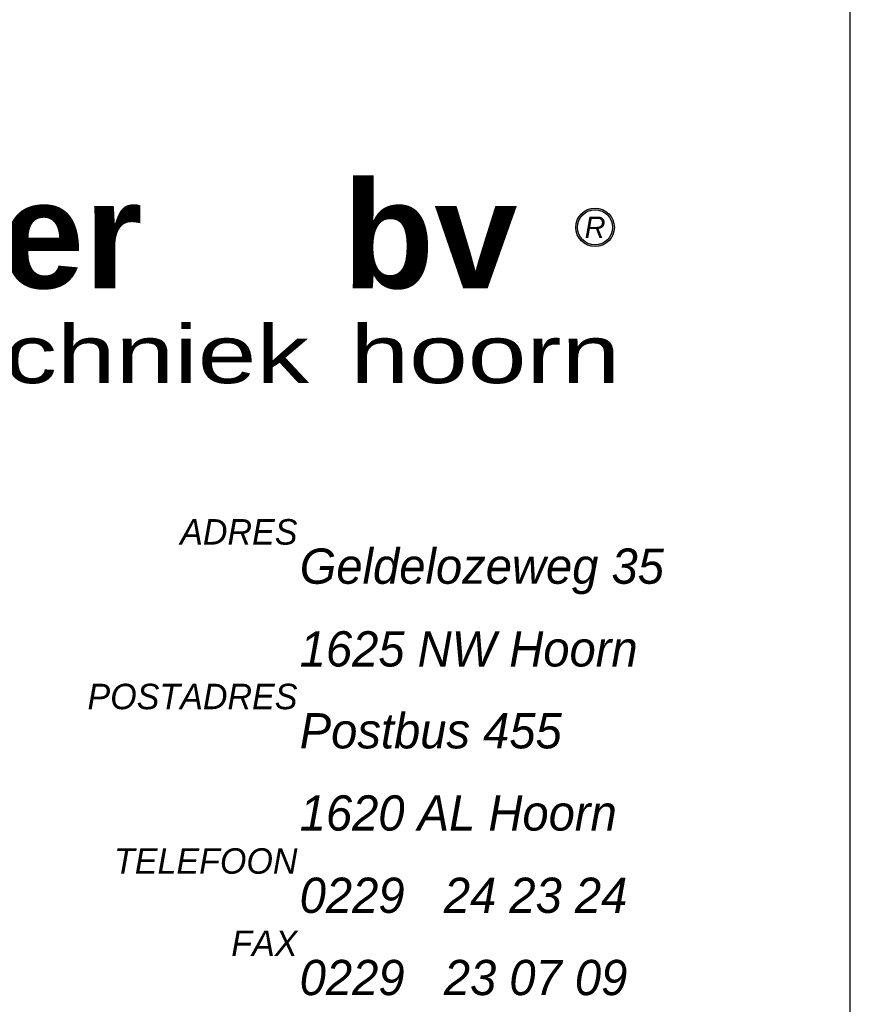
# Model space of a CAD drawing. Header units: millimetres. Extents: x -13501 to 278776, y 0 to 252300.
# Tile 128 of 132: x 261958 to 266200, y 173244 to 178270. Entities that reach past the tile are written whole.
import ezdxf
from ezdxf.enums import TextEntityAlignment as Align

# ---------------------------------------------------------------- set-up
doc = ezdxf.new("R2010")
doc.units = ezdxf.units.MM
doc.header["$LTSCALE"] = 100
doc.layers.get('0').update_dxf_attribs({"linetype": 'CONTINUOUS'})
for name, color, linetype in [('Schermer logo', 7, 'CONTINUOUS'), ('SCHERMER_KADER', 7, 'CONTINUOUS'), ('SCHERMER_ONDERHOEK', 7, 'CONTINUOUS')]:
    doc.layers.add(name, color=color, linetype=linetype)
doc.styles.add('B-01', font='GOTHICI.TTF')
doc.styles.add('cg omega', font='GOTHICI.TTF', dxfattribs={"width": 1.32})
doc.styles.add('CG OMEGA BOLD', font='GOTHICBI.TTF', dxfattribs={"width": 1.32})
doc.styles.add('Schermer', font='swisseb.ttf')
doc.styles.add('Schermer1', font='swiss.ttf')

# ---------------------------------------------------------------- blocks, each defined once
blk = doc.blocks.new('LOGONIEUW')
at = {"layer": 'Schermer logo'}
h = blk.add_hatch(color=162, dxfattribs=at)
h.paths.add_polyline_path([(73.522, 10.061, 1), (71.554, 10.061, 1)])
h.paths.add_polyline_path([(73.431, 10.061, 1), (71.645, 10.061, 1)], flags=16)
h.paths.add_polyline_path([(71.672, 9.236), (73.403, 9.236), (73.403, 10.886), (71.672, 10.886)], flags=24)
at = {"layer": 'Schermer logo', "color": 162}
for radius in [0.984, 0.893]:
    blk.add_circle((72.538, 10.061), radius, dxfattribs=at)
at = {"layer": 'Schermer logo', "color": 240, "style": 'Schermer'}
blk.add_text('schermer', height=5.478, dxfattribs=at).set_placement((14.973, 6.952))
at = {"layer": 'Schermer logo', "color": 162, "style": 'Schermer'}
blk.add_text('bv', height=5.478, dxfattribs=at).set_placement((59.649, 6.952))
at = {"layer": 'Schermer logo', "color": 162, "style": 'B-01'}
blk.add_text('R', height=1.1, dxfattribs=at).set_placement((72.538, 10.061), align=Align.MIDDLE)
at = {"layer": 'Schermer logo', "color": 162, "style": 'Schermer1', "width": 1.3}
for s, height, p in [('installatietechniek', 2.96725, (15.407, 2.107)), ('hoorn', 2.9672, (60.043, 2.107))]:
    blk.add_text(s, height=height, dxfattribs=at).set_placement(p)
blk = doc.blocks.new('1350x840')
at = {"layer": 'SCHERMER_KADER', "color": 8, "linetype": 'Continuous'}
blk.add_line((0, 0), (0, 821), dxfattribs=at)
at = {"layer": 'SCHERMER_ONDERHOEK'}
blk.add_blockref('LOGONIEUW', (-85.572, 70.041), dxfattribs=at)
at = {"layer": 'SCHERMER_ONDERHOEK', "color": 240, "style": 'cg omega'}
for s, p in [('ADRES', (-28.232, 63.907)), ('POSTADRES', (-28.232, 55.504)), ('TELEFOON', (-28.232, 47.106)), ('FAX', (-28.232, 42.908))]:
    blk.add_text(s, height=1.3, dxfattribs=at).set_placement(p, align=Align.RIGHT)
at = {"layer": 'SCHERMER_ONDERHOEK', "color": 162, "style": 'cg omega'}
for s, p in [('Geldelozeweg 35', (-28.118, 61.907)), ('1625 NW Hoorn', (-28.118, 57.684)), ('Postbus 455', (-28.118, 53.504)), ('1620 AL Hoorn', (-28.118, 49.308)), ('0229   24 23 24', (-28.118, 45.106)), ('0229   23 07 09', (-28.118, 40.908))]:
    blk.add_text(s, height=1.8, dxfattribs=at).set_placement(p)
at = {"layer": 'SCHERMER_ONDERHOEK', "style": 'B-01'}
for tag, p in [('WIJZA', (-161.007, 168.4)), ('WIJZG', (-75.507, 168.4)), ('OMSCHRIJVINGA', (-161.007, 162)), ('OMSCHRIJVINGG', (-75.507, 162)), ('WIJZB', (-161.007, 155.6)), ('WIJZH', (-75.507, 155.6)), ('OMSCHRIJVINGB', (-161.007, 149.2)), ('OMSCHRIJVINGH', (-75.507, 149.2)), ('WIJZC', (-161.007, 142.8)), ('WIJZI', (-75.507, 142.8)), ('OMSCHRIJVINGC', (-161.007, 136.4)), ('OMSCHRIJVINGI', (-75.507, 136.4)), ('WIJZD', (-161.007, 130)), ('WIJZJ', (-75.507, 130)), ('OMSCHRIJVINGD', (-161.007, 123.6)), ('OMSCHRIJVINGJ', (-75.507, 123.6)), ('WIJZE', (-161.007, 117.2)), ('WIJZK', (-75.507, 117.2)), ('OMSCHRIJVINGE', (-161.007, 110.8)), ('OMSCHRIJVINGK', (-75.507, 110.8)), ('WIJZF', (-161.007, 104.4)), ('WIJZL', (-75.507, 104.4)), ('OMSCHRIJVINGF', (-161.007, 98)), ('OMSCHRIJVINGL', (-75.507, 98))]:
    blk.add_attdef(tag, text='', height=1.8, dxfattribs=at).set_placement(p, align=Align.MIDDLE_LEFT)
at = {"layer": 'SCHERMER_ONDERHOEK', "style": 'cg omega', "oblique": 15, "width": 1.32}
blk.add_attdef('STATUS', (-179.5, 76.8), '', height=3.5, dxfattribs=at)
at = {"layer": 'SCHERMER_ONDERHOEK', "width": 1.32}
for tag, height, style, p in [('BENAMING', 2.34, 'CG OMEGA BOLD', (-161.258, 58)), ('BENAMING2', 2.34, 'CG OMEGA BOLD', (-161.258, 51.6)), ('BETREFT', 2.34, 'CG OMEGA BOLD', (-161.258, 45.2)), ('SCHAAL', 1.8, 'cg omega', (-161.258, 38.8)), ('DATUM', 1.8, 'cg omega', (-161.258, 26)), ('NR', 1.8, 'cg omega', (-125.231, 19.6)), ('A?', 1.8, 'cg omega', (-72.693, 19.6)), ('DD', 1.8, 'cg omega', (-125.231, 13.2)), ('TEKNR.', 2.34, 'CG OMEGA BOLD', (-72.693, 13.2))]:
    blk.add_attdef(tag, text='', height=height, dxfattribs=dict(at, style=style)).set_placement(p, align=Align.MIDDLE_LEFT)

msp = doc.modelspace()

# ---------------------------------------------------------------- block references
at = {"xscale": 100, "yscale": 100, "zscale": 100}
msp.add_blockref('1350x840', (266200, 169200), dxfattribs=at)

doc.saveas('drawing.dxf')
